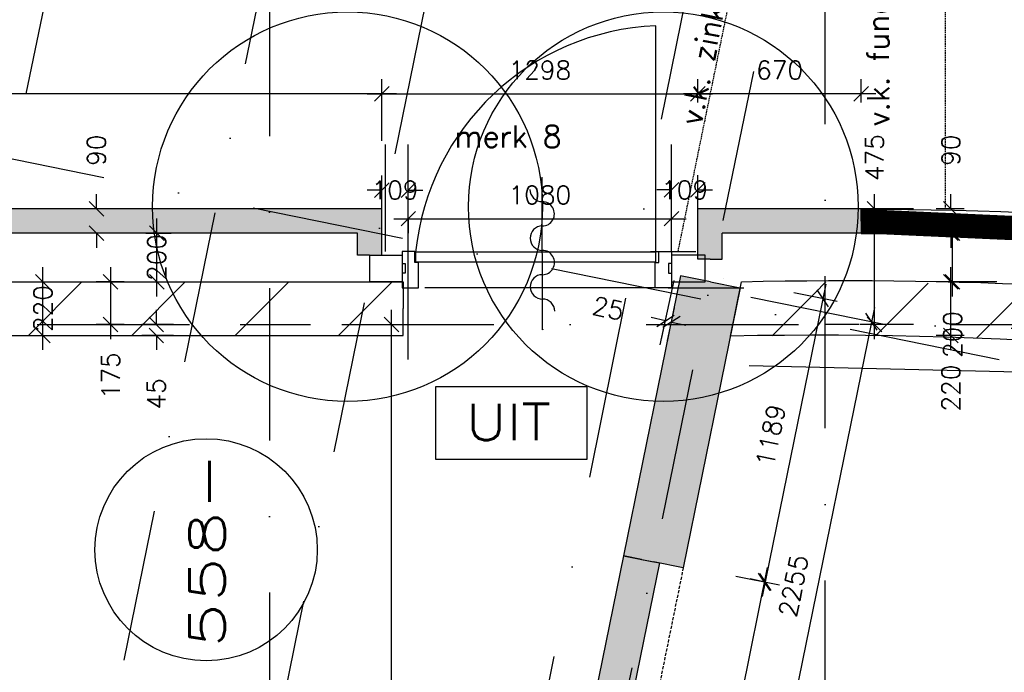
# Model space of a CAD drawing. Extents: x -33344 to 2055880, y -64816 to 121260.
# Tile 122 of 133: x 37679 to 41720, y 92547 to 95229. Entities that reach past the tile are written whole.
import ezdxf
from ezdxf.enums import TextEntityAlignment as Align

# ---------------------------------------------------------------- set-up
doc = ezdxf.new("R2010")
doc.units = 0
doc.header["$LTSCALE"] = 50
doc.header["$MEASUREMENT"] = 0
doc.header["$PDMODE"] = 3
doc.header["$PDSIZE"] = 0.1
for name, pattern in [('DASHDOT', [1, 0.5, -0.25, 0, -0.25]), ('DASHED', [0.75, 0.5, -0.25]), ('HIDDEN', [0.375, 0.25, -0.125]), ('HIDDEN2', [0.1875, 0.125, -0.0625]), ('STRAM_0WT$1$DASHDOT', [25, 12.5, -6.25, 0, -6.25])]:
    doc.linetypes.add(name, pattern=pattern)
doc.layers.get('0').update_dxf_attribs({"linetype": 'CONTINUOUS'})
doc.layers.get('DEFPOINTS').update_dxf_attribs({"linetype": 'CONTINUOUS'})
for name, color, linetype in [('_BRANDCOMPART', 6, 'DASHDOT'), ('_DETAILNUMMERS', 4, 'CONTINUOUS'), ('A--01A1_ACEER', 1, 'CONTINUOUS'), ('A--A21--_F123-', 9, 'CONTINUOUS'), ('A--A22--_F12--', 7, 'CONTINUOUS'), ('A--A22--_F123-', 9, 'CONTINUOUS'), ('A--L21--', 3, 'CONTINUOUS'), ('A--L21--_F-2--', 7, 'CONTINUOUS'), ('A--L21A3_BUITENWAND', 3, 'CONTINUOUS'), ('A--L22--', 3, 'CONTINUOUS'), ('A--L22--_F-2--', 7, 'CONTINUOUS'), ('A--L22--_F12--', 7, 'CONTINUOUS'), ('A--L22AC1_BINNENWAND', 1, 'HIDDEN2'), ('A--L22AC2_BINNENWAND', 2, 'HIDDEN2'), ('A--L32--_F-23-', 2, 'CONTINUOUS'), ('A--L32--_F123-', 1, 'CONTINUOUS'), ('A--L63--', 7, 'CONTINUOUS'), ('A--L65--', 7, 'CONTINUOUS'), ('A--L65--_F-23-', 7, 'CONTINUOUS'), ('A--L65--_F123-', 7, 'CONTINUOUS'), ('A--M$1A-_F123-', 1, 'CONTINUOUS'), ('A--T63--_F123-', 1, 'CONTINUOUS'), ('HELLINGBANEN_TRAPPEN', 1, 'CONTINUOUS'), ('STRAM_0WT$0$A--L$7A-_STRA0', 1, 'STRAM_0WT$1$DASHDOT'), ('TEKST_KOZIJNMERK', 2, 'CONTINUOUS'), ('X--LR---_CP', 7, 'CONTINUOUS'), ('XREF', 7, 'CONTINUOUS')]:
    doc.layers.add(name, color=color, linetype=linetype)
doc.styles.add('ALFA-0_25', font='ROMANS')
doc.styles.add('HIEMSTRA', font='romans.shx')
doc.dimstyles.new('STANDARD$0', dxfattribs={"dimscale": 30, "dimtxt": 2.5, "dimasz": 2, "dimexe": 2, "dimexo": 0, "dimgap": 2, "dimtad": 1, "dimdec": 0, "dimzin": 0, "dimtxsty": 'ALFA-0_25', "dimblk1": 'OBLIQUE', "dimblk2": 'OBLIQUE', "dimsah": 1, "dimcen": -3, "dimdle": 2, "dimclrd": 1, "dimclre": 1, "dimclrt": 2, "dimazin": 3, "dimtfac": 0.666667, "dimtofl": 0, "dimtmove": 0, "dimatfit": 3, "dimtvp": 0.833333, "dimtolj": 1, "dimtzin": 0})

# ---------------------------------------------------------------- blocks, each defined once
blk = doc.blocks.new('*U1429')
at = {"layer": 'A--A21--_F123-', "color": 2}
for points in [[(0, 0), (50, 50), (-8460.4, 0), (-8460.4, 50)], [(-8460.4, 0), (-8460.4, -50), (0, 0), (-50, -50)]]:
    blk.add_solid(points, dxfattribs=at)
at = {"layer": 'A--L21--_F-2--', "color": 3, "linetype": 'CONTINUOUS'}
for points in [[(50, 50), (50, 50), (-8460.4, 50), (-8460.4, 0)], [(-50, -50), (-50, -50), (-8460.4, -50), (-8460.4, 0)]]:
    blk.add_lwpolyline(points, dxfattribs=at)
blk = doc.blocks.new('*U1428')
at = {"layer": 'A--A21--_F123-', "color": 2}
for points in [[(-620.1, 0), (-670.1, 50), (0, 0), (0, 50)], [(0, 0), (0, -50), (-620.1, 0), (-570.1, -50)]]:
    blk.add_solid(points, dxfattribs=at)
at = {"layer": 'A--L21--_F-2--', "color": 3, "linetype": 'CONTINUOUS'}
for points in [[(0, 0), (0, 50), (-670.1, 50), (-670.1, 50)], [(0, 0), (0, -50), (-570.1, -50), (-570.1, -50)]]:
    blk.add_lwpolyline(points, dxfattribs=at)
blk = doc.blocks.new('Q060089-')
at = {"layer": 'A--L63--', "linetype": 'CONTINUOUS'}
blk.add_lwpolyline([(0, 0), (0, 300), (620, 300), (620, 0)], close=True, dxfattribs=at)
at = {"layer": 'X--LR---_CP'}
blk.add_point((620, 0), dxfattribs=at)
blk.add_point((620, 0), dxfattribs=at)
blk.add_point((620, 0), dxfattribs=at)
at = {"layer": 'A--T63--_F123-', "style": 'ALFA-0_25', "width": 1.088889}
blk.add_text('UIT', height=150, dxfattribs=at).set_placement((123.7, 78.8), (473.7, 78.8), align=Align.FIT)
blk = doc.blocks.new('_OBLIQUE')
at = {"color": 0, "linetype": 'BYBLOCK'}
blk.add_line((-0.5, -0.5), (0.5, 0.5), dxfattribs=at)
blk = doc.blocks.new('*D85')
at = {"layer": 'A--M$1A-_F123-', "color": 1}
for p, q in [((38241.2, 94091.7), (38241.2, 94411.7)), ((38196.4, 94351.7), (38301.2, 94351.7)), ((38196.4, 94151.7), (38301.2, 94151.7))]:
    blk.add_line(p, q, dxfattribs=at)
at = {"layer": 'DEFPOINTS', "color": 0}
for p in [(38196.4, 94351.7), (38241.2, 94351.7), (38196.4, 94151.7)]:
    blk.add_point(p, dxfattribs=at)
at = {"layer": 'A--M$1A-_F123-', "color": 1, "xscale": 60, "yscale": 60, "zscale": 60}
for p, rotation in [((38241.2, 94351.7), 90), ((38241.2, 94151.7), 270)]:
    blk.add_blockref('_OBLIQUE', p, dxfattribs=dict(at, rotation=rotation))
at = {"layer": 'A--M$1A-_F123-', "color": 2, "insert": (38241.2, 94251.7), "char_height": 75, "attachment_point": 5, "rotation": 90, "style": 'ALFA-0_25'}
blk.add_mtext('\\A1;200', dxfattribs=at)
blk = doc.blocks.new('*D86')
at = {"layer": 'A--M$1A-_F123-', "color": 1}
for p, q in [((38052.1, 94211.7), (38052.1, 93916.7)), ((38107.2, 94151.7), (37992.1, 94151.7)), ((38107.2, 93976.7), (37992.1, 93976.7))]:
    blk.add_line(p, q, dxfattribs=at)
at = {"layer": 'DEFPOINTS', "color": 0}
for p in [(38107.2, 94151.7), (38052.1, 93976.7), (38107.2, 93976.7)]:
    blk.add_point(p, dxfattribs=at)
at = {"layer": 'A--M$1A-_F123-', "color": 1, "xscale": 60, "yscale": 60, "zscale": 60}
for p, rotation in [((38052.1, 94151.7), 90), ((38052.1, 93976.7), 270)]:
    blk.add_blockref('_OBLIQUE', p, dxfattribs=dict(at, rotation=rotation))
at = {"layer": 'A--M$1A-_F123-', "color": 2, "insert": (38052.1, 93765.6), "char_height": 75, "attachment_point": 5, "rotation": 90, "style": 'ALFA-0_25'}
blk.add_mtext('\\A1;175', dxfattribs=at)
blk = doc.blocks.new('*D87')
at = {"layer": 'A--M$1A-_F123-', "color": 1}
for p, q in [((37993.8, 94451.7), (37993.8, 94511.7)), ((38062.5, 94451.7), (37933.8, 94451.7)), ((38062.5, 94351.7), (37933.8, 94351.7)), ((37993.8, 94351.7), (37993.8, 94291.7))]:
    blk.add_line(p, q, dxfattribs=at)
at = {"layer": 'DEFPOINTS', "color": 0}
for p in [(38062.5, 94451.7), (37993.8, 94351.7), (38062.5, 94351.7)]:
    blk.add_point(p, dxfattribs=at)
at = {"layer": 'A--M$1A-_F123-', "color": 1, "xscale": 60, "yscale": 60, "zscale": 60}
for p, rotation in [((37993.8, 94451.7), 270), ((37993.8, 94351.7), 90)]:
    blk.add_blockref('_OBLIQUE', p, dxfattribs=dict(at, rotation=rotation))
at = {"layer": 'A--M$1A-_F123-', "color": 2, "insert": (37993.8, 94692.4), "char_height": 75, "attachment_point": 5, "rotation": 90, "style": 'ALFA-0_25'}
blk.add_mtext('\\A1;90', dxfattribs=at)
blk = doc.blocks.new('*D88')
at = {"layer": 'A--M$1A-_F123-', "color": 1}
for p, q in [((41501, 93871.7), (41501, 94211.7)), ((41555.2, 94151.7), (41441, 94151.7)), ((41555.2, 93931.7), (41441, 93931.7))]:
    blk.add_line(p, q, dxfattribs=at)
at = {"layer": 'DEFPOINTS', "color": 0}
for p in [(41501, 94151.7), (41555.2, 94151.7), (41555.2, 93931.7)]:
    blk.add_point(p, dxfattribs=at)
at = {"layer": 'A--M$1A-_F123-', "color": 1, "xscale": 60, "yscale": 60, "zscale": 60}
for p, rotation in [((41501, 94151.7), 90), ((41501, 93931.7), 270)]:
    blk.add_blockref('_OBLIQUE', p, dxfattribs=dict(at, rotation=rotation))
at = {"layer": 'A--M$1A-_F123-', "color": 2, "insert": (41501, 93715.3), "char_height": 75, "attachment_point": 5, "rotation": 90, "style": 'ALFA-0_25'}
blk.add_mtext('\\A1;220', dxfattribs=at)
blk = doc.blocks.new('*D89')
at = {"layer": 'A--M$1A-_F123-', "color": 1}
for p, q in [((41508, 94091.7), (41508, 94411.7)), ((41689.2, 94351.7), (41448, 94351.7)), ((41689.2, 94151.7), (41448, 94151.7))]:
    blk.add_line(p, q, dxfattribs=at)
at = {"layer": 'DEFPOINTS', "color": 0}
for p in [(41508, 94351.7), (41689.2, 94351.7), (41689.2, 94151.7)]:
    blk.add_point(p, dxfattribs=at)
at = {"layer": 'A--M$1A-_F123-', "color": 1, "xscale": 60, "yscale": 60, "zscale": 60}
for p, rotation in [((41508, 94351.7), 90), ((41508, 94151.7), 270)]:
    blk.add_blockref('_OBLIQUE', p, dxfattribs=dict(at, rotation=rotation))
at = {"layer": 'A--M$1A-_F123-', "color": 2, "insert": (41508, 93935.3), "char_height": 75, "attachment_point": 5, "rotation": 90, "style": 'ALFA-0_25'}
blk.add_mtext('\\A1;200', dxfattribs=at)
blk = doc.blocks.new('*D90')
at = {"layer": 'A--M$1A-_F123-', "color": 1}
for p, q in [((41501, 94451.7), (41501, 94511.7)), ((41555.2, 94451.7), (41441, 94451.7)), ((41555.2, 94351.7), (41441, 94351.7)), ((41501, 94351.7), (41501, 94291.7))]:
    blk.add_line(p, q, dxfattribs=at)
at = {"layer": 'DEFPOINTS', "color": 0}
for p in [(41555.2, 94451.7), (41501, 94351.7), (41555.2, 94351.7)]:
    blk.add_point(p, dxfattribs=at)
at = {"layer": 'A--M$1A-_F123-', "color": 1, "xscale": 60, "yscale": 60, "zscale": 60}
for p, rotation in [((41501, 94451.7), 270), ((41501, 94351.7), 90)]:
    blk.add_blockref('_OBLIQUE', p, dxfattribs=dict(at, rotation=rotation))
at = {"layer": 'A--M$1A-_F123-', "color": 2, "insert": (41501, 94692.4), "char_height": 75, "attachment_point": 5, "rotation": 90, "style": 'ALFA-0_25'}
blk.add_mtext('\\A1;90', dxfattribs=at)
blk = doc.blocks.new('S060205-')
at = {"layer": 'A--L65--_F-23-', "color": 255}
blk.add_circle((0, 0), 0.0123, dxfattribs=at)
at = {"layer": 'A--L65--_F123-', "color": 1, "linetype": 'CONTINUOUS'}
blk.add_lwpolyline([(0, 0), (0, 6.25)], dxfattribs=at)
for points in [[(-0.5, 5.75, 0.41), (0, 5.25)], [(0, 4.25, 1), (0, 5.25)], [(0, 4.25, 1), (0, 3.25)], [(0, 2.25, 1), (0, 3.25)], [(0, 2.25, 1), (0, 1.25)], [(0.5, 0.75, 0.41), (0, 1.25)]]:
    blk.add_lwpolyline(points, format="xyb", dxfattribs=at)
blk = doc.blocks.new('*D227')
at = {"layer": 'A--M$1A-_F123-', "color": 1}
for p, q in [((40680.1, 94089), (41234.5, 93976.1)), ((41187.6, 94046.8), (40713.6, 91719.9)), ((40230.1, 91879.7), (40784.4, 91766.7))]:
    blk.add_line(p, q, dxfattribs=at)
at = {"layer": 'DEFPOINTS', "color": 0}
for p in [(40680.1, 94089), (40230.1, 91879.7), (40725.6, 91778.7)]:
    blk.add_point(p, dxfattribs=at)
at = {"layer": 'A--M$1A-_F123-', "color": 1, "xscale": 60, "yscale": 60, "zscale": 60}
for p, rotation in [((41175.7, 93988.1), 78.48629033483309), ((40725.6, 91778.7), 258.4862903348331)]:
    blk.add_blockref('_OBLIQUE', p, dxfattribs=dict(at, rotation=rotation))
at = {"layer": 'A--M$1A-_F123-', "color": 2, "insert": (40855.1, 92902.8), "char_height": 75, "attachment_point": 5, "rotation": 78.4863, "style": 'ALFA-0_25'}
blk.add_mtext('\\A1;2255', dxfattribs=at)
blk = doc.blocks.new('*U1297')
at = {"layer": 'A--A21--_F123-', "color": 2, "linetype": 'CONTINUOUS', "const_width": 100}
blk.add_lwpolyline([(0, 0, -0.087473), (5965.2, -1061.6)], format="xyb", dxfattribs=at)
at = {"layer": 'A--L21--_F-2--', "color": 3, "linetype": 'CONTINUOUS'}
for points in [[(0, 0), (0.1, 50, -0.087473), (5982.4, -1014.7), (5965.2, -1061.6)], [(0, 0), (-0.1, -50, -0.087473), (5948, -1108.6), (5965.2, -1061.6)]]:
    blk.add_lwpolyline(points, format="xyb", dxfattribs=at)
blk = doc.blocks.new('*D277')
at = {"layer": 'A--M$1A-_F123-', "color": 1}
for p, q in [((41187.7, 93916.7), (41187.7, 94511.7)), ((41347.4, 94451.7), (41127.7, 94451.7)), ((41347.4, 93976.7), (41127.7, 93976.7))]:
    blk.add_line(p, q, dxfattribs=at)
at = {"layer": 'DEFPOINTS', "color": 0}
for p in [(41187.7, 94451.7), (41347.4, 94451.7), (41347.4, 93976.7)]:
    blk.add_point(p, dxfattribs=at)
at = {"layer": 'A--M$1A-_F123-', "color": 1, "xscale": 60, "yscale": 60, "zscale": 60}
for p, rotation in [((41187.7, 94451.7), 90), ((41187.7, 93976.7), 270)]:
    blk.add_blockref('_OBLIQUE', p, dxfattribs=dict(at, rotation=rotation))
at = {"layer": 'A--M$1A-_F123-', "color": 2, "insert": (41187.7, 94661.7), "char_height": 75, "attachment_point": 5, "rotation": 90, "style": 'ALFA-0_25'}
blk.add_mtext('\\A1;475', dxfattribs=at)
blk = doc.blocks.new('*D310')
at = {"layer": 'A--M$1A-_F123-', "color": 1}
for p, q in [((39205.4, 90380), (39205.4, 94036.7)), ((39164.6, 93976.7), (39265.4, 93976.7)), ((39164.6, 90440), (39265.4, 90440))]:
    blk.add_line(p, q, dxfattribs=at)
at = {"layer": 'DEFPOINTS', "color": 0}
for p in [(39164.6, 93976.7), (39205.4, 93976.7), (39164.6, 90440)]:
    blk.add_point(p, dxfattribs=at)
at = {"layer": 'A--M$1A-_F123-', "color": 1, "xscale": 60, "yscale": 60, "zscale": 60}
for p, rotation in [((39205.4, 93976.7), 90), ((39205.4, 90440), 270)]:
    blk.add_blockref('_OBLIQUE', p, dxfattribs=dict(at, rotation=rotation))
at = {"layer": 'A--M$1A-_F123-', "color": 2, "insert": (39107.9, 92208.4), "char_height": 75, "attachment_point": 5, "rotation": 90, "style": 'ALFA-0_25'}
blk.add_mtext('\\A1;3537', dxfattribs=at)
blk = doc.blocks.new('*U1257')
at = {"layer": 'A--A22--_F123-', "linetype": 'CONTINUOUS'}
blk.add_hatch(color=256, dxfattribs=at).paths.add_polyline_path([(0, 0), (122.5, -25), (-111.8, -1175.1), (-234.3, -1150.1), (-356.8, -1125.2), (-122.5, 25)])
at = {"layer": 'A--A22--_F12--', "color": 8}
for points in [[(-234.3, -1150.1), (-356.8, -1125.2), (0, 0), (-122.5, 25)], [(0, 0), (122.5, -25), (-234.3, -1150.1), (-111.8, -1175.1)]]:
    blk.add_solid(points, dxfattribs=at)
at = {"layer": 'A--L22--_F12--', "color": 3, "linetype": 'CONTINUOUS'}
for points in [[(0, 0), (-122.5, 25), (-356.8, -1125.2), (-234.3, -1150.1)], [(0, 0), (122.5, -25), (-111.8, -1175.1), (-234.3, -1150.1)]]:
    blk.add_lwpolyline(points, dxfattribs=at)
blk = doc.blocks.new('*U1256')
at = {"layer": 'A--A22--_F123-', "linetype": 'CONTINUOUS'}
blk.add_hatch(color=256, dxfattribs=at).paths.add_polyline_path([(0, 0), (73.5, -15), (-505.4, -2856.6), (-578.8, -2841.6), (-652.3, -2826.7), (-73.5, 15)])
at = {"layer": 'A--A22--_F12--', "color": 8}
for points in [[(-578.8, -2841.6), (-652.3, -2826.7), (0, 0), (-73.5, 15)], [(0, 0), (73.5, -15), (-578.8, -2841.6), (-505.4, -2856.6)]]:
    blk.add_solid(points, dxfattribs=at)
at = {"layer": 'A--L22--_F12--', "color": 3, "linetype": 'CONTINUOUS'}
for points in [[(0, 0), (-73.5, 15), (-652.3, -2826.7), (-578.8, -2841.6)], [(0, 0), (73.5, -15), (-505.4, -2856.6), (-578.8, -2841.6)]]:
    blk.add_lwpolyline(points, dxfattribs=at)
blk = doc.blocks.new('*D484')
at = {"layer": 'A--M$1A-_F123-', "color": 1, "linetype": 'CONTINUOUS'}
for p, q in [((40987.7, 94142.5), (40726.4, 92859.6)), ((40856.4, 94108), (41034.5, 94071.7)), ((40619, 92942.7), (40797.1, 92906.5))]:
    blk.add_line(p, q, dxfattribs=at)
at = {"layer": 'DEFPOINTS', "color": 0, "linetype": 'CONTINUOUS'}
for p in [(40856.4, 94108), (40619, 92942.7), (40738.3, 92918.4)]:
    blk.add_point(p, dxfattribs=at)
at = {"layer": 'A--M$1A-_F123-', "color": 1, "linetype": 'CONTINUOUS', "xscale": 60, "yscale": 60, "zscale": 60}
for p, rotation in [((40975.7, 94083.7), 78.48629033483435), ((40738.3, 92918.4), 258.4862903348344)]:
    blk.add_blockref('_OBLIQUE', p, dxfattribs=dict(at, rotation=rotation))
at = {"layer": 'A--M$1A-_F123-', "color": 2, "linetype": 'CONTINUOUS', "insert": (40761.5, 93520.5), "char_height": 75, "attachment_point": 5, "rotation": 78.4863, "style": 'ALFA-0_25'}
blk.add_mtext('\\A1;1189', dxfattribs=at)
blk = doc.blocks.new('*D485')
at = {"layer": 'A--M$1A-_F123-', "color": 1, "linetype": 'CONTINUOUS'}
for p, q in [((40747.5, 92977.8), (40140.7, 89999)), ((40738.3, 92918.4), (40676.7, 92931)), ((40155.5, 90057.2), (40093.9, 90069.7))]:
    blk.add_line(p, q, dxfattribs=at)
at = {"layer": 'DEFPOINTS', "color": 0, "linetype": 'CONTINUOUS'}
for p in [(40738.3, 92918.4), (40152.7, 90057.8), (40155.5, 90057.2)]:
    blk.add_point(p, dxfattribs=at)
at = {"layer": 'A--M$1A-_F123-', "color": 1, "linetype": 'CONTINUOUS', "xscale": 60, "yscale": 60, "zscale": 60}
for p, rotation in [((40735.5, 92919), 78.48629033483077), ((40152.7, 90057.8), 258.4862903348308)]:
    blk.add_blockref('_OBLIQUE', p, dxfattribs=dict(at, rotation=rotation))
at = {"layer": 'A--M$1A-_F123-', "color": 2, "linetype": 'CONTINUOUS', "insert": (40348.6, 91507.8), "char_height": 75, "attachment_point": 5, "rotation": 78.4863, "style": 'ALFA-0_25'}
blk.add_mtext('\\A1;2920', dxfattribs=at)
blk = doc.blocks.new('*U1232')
at = {"layer": 'A--A21--_F123-', "color": 2}
for points in [[(0, 140), (50, 190), (0, 0), (50, 0)], [(0, 0), (-50, 0), (0, 140), (-50, 90)]]:
    blk.add_solid(points, dxfattribs=at)
at = {"layer": 'A--L21--_F-2--', "color": 3, "linetype": 'CONTINUOUS'}
for points in [[(0, 0), (50, 0), (50, 190), (50, 190)], [(0, 0), (-50, 0), (-50, 90), (-50, 90)]]:
    blk.add_lwpolyline(points, dxfattribs=at)
blk = doc.blocks.new('*U1231')
at = {"layer": 'A--A21--_F123-', "color": 2}
for points in [[(0, 0), (-50, 0), (0, 157.1), (-50, 207.1)], [(0, 157.1), (50, 107.1), (0, 0), (50, 0)]]:
    blk.add_solid(points, dxfattribs=at)
at = {"layer": 'A--L21--_F-2--', "color": 3, "linetype": 'CONTINUOUS'}
for points in [[(0, 0), (-50, 0), (-50, 207.1), (-50, 207.1)], [(0, 0), (50, 0), (50, 107.1), (50, 107.1)]]:
    blk.add_lwpolyline(points, dxfattribs=at)
blk = doc.blocks.new('*D543')
at = {"layer": 'A--M$1A-_F123-', "color": 1, "linetype": 'CONTINUOUS'}
for p, q in [((40313.5, 93915.8), (40342.5, 94050.5)), ((40337.6, 93910.6), (40366.7, 94045.3)), ((40329.9, 93991.8), (40271.2, 94004.5)), ((40354.1, 93986.6), (40412.7, 93974))]:
    blk.add_line(p, q, dxfattribs=at)
at = {"layer": 'DEFPOINTS', "color": 0, "linetype": 'CONTINUOUS'}
for p in [(40329.9, 93991.8), (40313.5, 93915.8), (40337.6, 93910.6)]:
    blk.add_point(p, dxfattribs=at)
at = {"layer": 'A--M$1A-_F123-', "color": 1, "linetype": 'CONTINUOUS', "xscale": 60, "yscale": 60, "zscale": 60}
for p, rotation in [((40329.9, 93991.8), 347.8178363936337), ((40354.1, 93986.6), 167.8178363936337)]:
    blk.add_blockref('_OBLIQUE', p, dxfattribs=dict(at, rotation=rotation))
at = {"layer": 'A--M$1A-_F123-', "color": 2, "linetype": 'CONTINUOUS', "insert": (40094.6, 94042.6), "char_height": 75, "attachment_point": 5, "rotation": 347.8178, "style": 'ALFA-0_25'}
blk.add_mtext('\\A1;25', dxfattribs=at)
blk = doc.blocks.new('*D544')
at = {"layer": 'A--M$1A-_F123-', "color": 1, "linetype": 'CONTINUOUS'}
for p, q in [((40354, 94411), (40354, 94589.2)), ((40463, 94411), (40463, 94589.2)), ((40354, 94529.2), (40294, 94529.2)), ((40463, 94529.2), (40523, 94529.2))]:
    blk.add_line(p, q, dxfattribs=at)
at = {"layer": 'DEFPOINTS', "color": 0, "linetype": 'CONTINUOUS'}
for p in [(40354, 94529.2), (40354, 94411), (40463, 94411)]:
    blk.add_point(p, dxfattribs=at)
at = {"layer": 'A--M$1A-_F123-', "color": 1, "linetype": 'CONTINUOUS', "xscale": 60, "yscale": 60, "zscale": 60}
blk.add_blockref('_OBLIQUE', (40354, 94529.2), dxfattribs=at)
at = {"layer": 'A--M$1A-_F123-', "color": 1, "linetype": 'CONTINUOUS', "xscale": 60, "yscale": 60, "zscale": 60, "rotation": 180}
blk.add_blockref('_OBLIQUE', (40463, 94529.2), dxfattribs=at)
at = {"layer": 'A--M$1A-_F123-', "color": 2, "linetype": 'CONTINUOUS', "insert": (40408.5, 94529.2), "char_height": 75, "attachment_point": 5, "style": 'ALFA-0_25'}
blk.add_mtext('\\A1;109', dxfattribs=at)
blk = doc.blocks.new('*D545')
at = {"layer": 'A--M$1A-_F123-', "color": 1, "linetype": 'CONTINUOUS'}
for p, q in [((39165, 94411), (39165, 94588.4)), ((39274, 94411), (39274, 94588.4)), ((39165, 94528.4), (39105, 94528.4)), ((39274, 94528.4), (39334, 94528.4))]:
    blk.add_line(p, q, dxfattribs=at)
at = {"layer": 'DEFPOINTS', "color": 0, "linetype": 'CONTINUOUS'}
for p in [(39274, 94528.4), (39165, 94411), (39274, 94411)]:
    blk.add_point(p, dxfattribs=at)
at = {"layer": 'A--M$1A-_F123-', "color": 1, "linetype": 'CONTINUOUS', "xscale": 60, "yscale": 60, "zscale": 60}
blk.add_blockref('_OBLIQUE', (39165, 94528.4), dxfattribs=at)
at = {"layer": 'A--M$1A-_F123-', "color": 1, "linetype": 'CONTINUOUS', "xscale": 60, "yscale": 60, "zscale": 60, "rotation": 180}
blk.add_blockref('_OBLIQUE', (39274, 94528.4), dxfattribs=at)
at = {"layer": 'A--M$1A-_F123-', "color": 2, "linetype": 'CONTINUOUS', "insert": (39219.5, 94528.4), "char_height": 75, "attachment_point": 5, "style": 'ALFA-0_25'}
blk.add_mtext('\\A1;109', dxfattribs=at)
blk = doc.blocks.new('*D604')
at = {"layer": 'A--M$1A-_F123-', "color": 1, "linetype": 'CONTINUOUS'}
for p, q in [((29281.2, 94563.3), (29281.2, 94983.9)), ((39165, 94731.1), (39165, 94983.9)), ((39225, 94923.9), (29221.2, 94923.9))]:
    blk.add_line(p, q, dxfattribs=at)
at = {"layer": 'DEFPOINTS', "color": 0, "linetype": 'CONTINUOUS'}
for p in [(29281.2, 94923.9), (39165, 94731.1), (29281.2, 94563.3)]:
    blk.add_point(p, dxfattribs=at)
at = {"layer": 'A--M$1A-_F123-', "color": 1, "linetype": 'CONTINUOUS', "xscale": 60, "yscale": 60, "zscale": 60, "rotation": 180}
blk.add_blockref('_OBLIQUE', (29281.2, 94923.9), dxfattribs=at)
at = {"layer": 'A--M$1A-_F123-', "color": 1, "linetype": 'CONTINUOUS', "xscale": 60, "yscale": 60, "zscale": 60}
blk.add_blockref('_OBLIQUE', (39165, 94923.9), dxfattribs=at)
at = {"layer": 'A--M$1A-_F123-', "color": 2, "linetype": 'CONTINUOUS', "insert": (34223.1, 95021.4), "char_height": 75, "attachment_point": 5, "style": 'ALFA-0_25'}
blk.add_mtext('\\A1;9884', dxfattribs=at)
blk = doc.blocks.new('*D606')
at = {"layer": 'A--M$1A-_F123-', "color": 1, "linetype": 'CONTINUOUS'}
for p, q in [((40463, 94888.7), (40463, 94983.9)), ((41133.1, 94888.7), (41133.1, 94983.9)), ((41193.1, 94923.9), (40403, 94923.9))]:
    blk.add_line(p, q, dxfattribs=at)
at = {"layer": 'DEFPOINTS', "color": 0, "linetype": 'CONTINUOUS'}
for p in [(40463, 94923.9), (40463, 94888.7), (41133.1, 94888.7)]:
    blk.add_point(p, dxfattribs=at)
at = {"layer": 'A--M$1A-_F123-', "color": 1, "linetype": 'CONTINUOUS', "xscale": 60, "yscale": 60, "zscale": 60, "rotation": 180}
blk.add_blockref('_OBLIQUE', (40463, 94923.9), dxfattribs=at)
at = {"layer": 'A--M$1A-_F123-', "color": 1, "linetype": 'CONTINUOUS', "xscale": 60, "yscale": 60, "zscale": 60}
blk.add_blockref('_OBLIQUE', (41133.1, 94923.9), dxfattribs=at)
at = {"layer": 'A--M$1A-_F123-', "color": 2, "linetype": 'CONTINUOUS', "insert": (40798, 95021.4), "char_height": 75, "attachment_point": 5, "style": 'ALFA-0_25'}
blk.add_mtext('\\A1;670', dxfattribs=at)
blk = doc.blocks.new('*D607')
at = {"layer": 'A--M$1A-_F123-', "color": 1, "linetype": 'CONTINUOUS'}
for p, q in [((39165, 94923.9), (39165, 94983.9)), ((40463, 94923.9), (40463, 94983.9)), ((39105, 94923.9), (40523, 94923.9))]:
    blk.add_line(p, q, dxfattribs=at)
at = {"layer": 'DEFPOINTS', "color": 0, "linetype": 'CONTINUOUS'}
for p in [(39165, 94923.9), (40463, 94923.9), (40463, 94923.9)]:
    blk.add_point(p, dxfattribs=at)
at = {"layer": 'A--M$1A-_F123-', "color": 1, "linetype": 'CONTINUOUS', "xscale": 60, "yscale": 60, "zscale": 60, "rotation": 180}
blk.add_blockref('_OBLIQUE', (39165, 94923.9), dxfattribs=at)
at = {"layer": 'A--M$1A-_F123-', "color": 1, "linetype": 'CONTINUOUS', "xscale": 60, "yscale": 60, "zscale": 60}
blk.add_blockref('_OBLIQUE', (40463, 94923.9), dxfattribs=at)
at = {"layer": 'A--M$1A-_F123-', "color": 2, "linetype": 'CONTINUOUS', "insert": (39814, 95021.4), "char_height": 75, "attachment_point": 5, "style": 'ALFA-0_25'}
blk.add_mtext('\\A1;1298', dxfattribs=at)
blk = doc.blocks.new('*D645')
at = {"layer": 'A--M$1A-_F123-', "color": 1}
for p, q in [((37774.1, 93871.7), (37774.1, 94211.7)), ((37691.9, 94151.7), (37834.1, 94151.7)), ((37691.9, 93931.7), (37834.1, 93931.7))]:
    blk.add_line(p, q, dxfattribs=at)
at = {"layer": 'DEFPOINTS', "color": 0}
for p in [(37691.9, 94151.7), (37774.1, 94151.7), (37691.9, 93931.7)]:
    blk.add_point(p, dxfattribs=at)
at = {"layer": 'A--M$1A-_F123-', "color": 1, "xscale": 60, "yscale": 60, "zscale": 60}
for p, rotation in [((37774.1, 94151.7), 90), ((37774.1, 93931.7), 270)]:
    blk.add_blockref('_OBLIQUE', p, dxfattribs=dict(at, rotation=rotation))
at = {"layer": 'A--M$1A-_F123-', "color": 2, "insert": (37774.1, 94041.7), "char_height": 75, "attachment_point": 5, "rotation": 90, "style": 'ALFA-0_25'}
blk.add_mtext('\\A1;220', dxfattribs=at)
blk = doc.blocks.new('*D646')
at = {"layer": 'A--M$1A-_F123-', "color": 1, "linetype": 'CONTINUOUS'}
for p, q in [((38239.7, 93976.7), (38239.7, 94036.7)), ((38309.5, 93976.7), (38179.7, 93976.7)), ((38309.5, 93931.7), (38179.7, 93931.7)), ((38239.7, 93931.7), (38239.7, 93871.7))]:
    blk.add_line(p, q, dxfattribs=at)
at = {"layer": 'DEFPOINTS', "color": 0, "linetype": 'CONTINUOUS'}
for p in [(38309.5, 93976.7), (38239.7, 93931.7), (38309.5, 93931.7)]:
    blk.add_point(p, dxfattribs=at)
at = {"layer": 'A--M$1A-_F123-', "color": 1, "linetype": 'CONTINUOUS', "xscale": 60, "yscale": 60, "zscale": 60}
for p, rotation in [((38239.7, 93976.7), 270), ((38239.7, 93931.7), 90)]:
    blk.add_blockref('_OBLIQUE', p, dxfattribs=dict(at, rotation=rotation))
at = {"layer": 'A--M$1A-_F123-', "color": 2, "linetype": 'CONTINUOUS', "insert": (38239.7, 93691), "char_height": 75, "attachment_point": 5, "rotation": 90, "style": 'ALFA-0_25'}
blk.add_mtext('\\A1;45', dxfattribs=at)
blk = doc.blocks.new('*U1199')
at = {"layer": 'A--A22--_F123-', "linetype": 'CONTINUOUS'}
h = blk.add_hatch(dxfattribs=at)
h.set_pattern_fill('ALFALINE', color=256, scale=300, style=0)
h.set_pattern_definition([(45, (-37404.8, -94041.7), (-212.132, 212.132), [])])
h.paths.add_polyline_path([(0, 0), (-22.4, -110), (1848.7, -110), (1848.7, 0), (1848.7, 110), (22.4, 110)])
at = {"layer": 'A--L22--_F-2--', "color": 3, "linetype": 'CONTINUOUS'}
for points in [[(0, 0), (22.4, 110), (1848.7, 110), (1848.7, 0)], [(0, 0), (-22.4, -110), (1848.7, -110), (1848.7, 0)]]:
    blk.add_lwpolyline(points, dxfattribs=at)
blk = doc.blocks.new('STRAM_0WT')
at = {"layer": 'STRAM_0WT$0$A--L$7A-_STRA0'}
for p, q in [((-35891.838, 68312.934), (-38143.948, 57257.004)), ((-35527.847, 66718.097), (-57057.909, -38976.081)), ((-34180.516, 66443.644), (-38993.943, 42813.838)), ((-32694.807, 61334.202), (-51034.14, 65069.951)), ((-34634.944, 23800), (-34634.801, 63702.184)), ((-36914.938, 63128.251), (-36914.938, 23800)), ((-52869.992, 61729.831), (-20789.004, 61729.831))]:
    blk.add_line(p, q, dxfattribs=at)
blk.add_arc((-34634.779, 43899.561), 17830, 41.3470109, 90.0000931, dxfattribs=at)
blk = doc.blocks.new('*D806')
at = {"layer": 'A--M$1A-_F123-', "color": 1, "linetype": 'CONTINUOUS'}
for p, q in [((40354, 94411), (40354, 94471)), ((39214, 94411), (40414, 94411)), ((39274, 94411), (39274, 94351))]:
    blk.add_line(p, q, dxfattribs=at)
at = {"layer": 'DEFPOINTS', "color": 0, "linetype": 'CONTINUOUS'}
for p in [(39274, 94411), (40354, 94411), (40354, 94411)]:
    blk.add_point(p, dxfattribs=at)
at = {"layer": 'A--M$1A-_F123-', "color": 1, "linetype": 'CONTINUOUS', "xscale": 60, "yscale": 60, "zscale": 60, "rotation": 180}
blk.add_blockref('_OBLIQUE', (39274, 94411), dxfattribs=at)
at = {"layer": 'A--M$1A-_F123-', "color": 1, "linetype": 'CONTINUOUS', "xscale": 60, "yscale": 60, "zscale": 60}
blk.add_blockref('_OBLIQUE', (40354, 94411), dxfattribs=at)
at = {"layer": 'A--M$1A-_F123-', "color": 2, "linetype": 'CONTINUOUS', "insert": (39814, 94508.5), "char_height": 75, "attachment_point": 5, "style": 'ALFA-0_25'}
blk.add_mtext('\\A1;1080', dxfattribs=at)

msp = doc.modelspace()

# ---------------------------------------------------------------- hatches: boundary and pattern name
at = {"layer": 'A--A22--_F123-'}
h = msp.add_hatch(dxfattribs=at)
h.set_pattern_fill('ALFALINE', color=256, scale=300, style=0, pattern_type=2)
h.set_pattern_definition([(45, (0, 130), (-212.132, 212.132), [])])
edge = h.paths.add_edge_path()
edge.add_line((40672, 93928.7), (40717, 94149.4))
edge.add_arc((40984.5, 76276.4), 17875, 67.90272, 90.85756, ccw=False)
edge.add_line((47708.7, 92838.4), (47708.7, 92600.8))
edge.add_arc((40984.5, 76276.4), 17655, 67.61254, 91.0142)

# ---------------------------------------------------------------- linework, layer by layer
at = {"linetype": 'CONTINUOUS'}
for p, q in [((37724.6, 94151.7), (39253.5, 94151.7)), ((38500.3, 94151.7), (38842.5, 94151.7)), ((40569.3, 94166.5), (40569.3, 94166.5))]:
    msp.add_line(p, q, dxfattribs=at)
at = {"layer": '_BRANDCOMPART', "ltscale": 30}
msp.add_lwpolyline([(37854.3, 95658.2), (36485.1, 88935.7), (39136.8, 88935.7), (40481.5, 95658.2)], dxfattribs=at)
at = {"layer": '_DETAILNUMMERS'}
for centre in [(39024.2, 94460.4), (40320.9, 94460.4)]:
    msp.add_circle(centre, 800, dxfattribs=at)
at = {"layer": 'A--01A1_ACEER', "linetype": 'CONTINUOUS'}
for p, q in [((39180, 94276.7), (39180, 94715.3)), ((39274, 93832.4), (39274, 94715.3)), ((40354, 94276.7), (40354, 94715.3)), ((40268.5, 94276.7), (40453.6, 94276.7)), ((40308.5, 93893), (40365.5, 94157)), ((40340.3, 94126.7), (40651.3, 94126.7)), ((38583.3, 93976.7), (38873, 93976.7)), ((41776.2, 93780.2), (40673.5, 93806.1))]:
    msp.add_line(p, q, dxfattribs=at)
at = {"layer": 'A--L21A3_BUITENWAND'}
msp.add_lwpolyline([(46439.1, 93307.2, -0.014379), (47513.4, 92916.8), (47513.4, 92679.4, 0.099484), (40596.5, 93928.7), (40641.9, 94151.7, -0.082232), (46267.4, 93362.8, -0.082232)], format="xyb", dxfattribs=at)
at = {"layer": 'A--L22AC1_BINNENWAND'}
msp.add_lwpolyline([(40381.6, 94276.7), (40698.7, 95825.8), (41477.6, 95825.8), (41477.6, 94444.7)], dxfattribs=at)
at = {"layer": 'A--L22AC2_BINNENWAND', "linetype": 'HIDDEN'}
msp.add_line((40402.5, 92976.6), (39823.7, 90135), dxfattribs=at)
at = {"layer": 'A--L32--_F-23-'}
for points in [[(39249, 94151.7), (39115.7, 94151.7), (39115.7, 94261.7), (39249, 94261.7)], [(39249, 94187.2), (39249, 94126.7), (39316, 94126.7), (39316, 94231.4), (39301, 94231.4), (39301, 94276.7), (39249, 94276.7), (39249, 94227.2), (39261, 94227.2), (39261, 94187.2), (39249, 94187.2)], [(40354, 94187.2), (40354, 94126.7), (40287, 94126.7), (40287, 94231.4), (40302, 94231.4), (40302, 94276.7), (40354, 94276.7), (40354, 94227.2), (40342, 94227.2), (40342, 94187.2), (40354, 94187.2)], [(40354, 94151.7), (40492.6, 94151.7), (40492.6, 94261.7), (40354, 94261.7)]]:
    msp.add_lwpolyline(points, close=True, dxfattribs=at)
at = {"layer": 'A--L32--_F123-', "color": 1}
msp.add_line((40287.2, 94126.7), (39341.2, 94126.7), dxfattribs=at)
at = {"layer": 'A--L32--_F123-', "color": 1, "linetype": 'CONTINUOUS'}
msp.add_lwpolyline([(40290.2, 94273.3), (40290.2, 95203.3, 0.373376), (39304, 94273.3)], format="xyb", dxfattribs=at)
at = {"layer": 'A--L32--_F123-', "color": 2, "linetype": 'CONTINUOUS'}
msp.add_lwpolyline([(40290.2, 94233.3), (40290.2, 94273.3), (39304, 94273.3), (39304, 94233.3), (40290.2, 94233.3)], close=True, dxfattribs=at)
at = {"layer": 'HELLINGBANEN_TRAPPEN'}
msp.add_circle((38444.1, 93051.1), 456.2, dxfattribs=at)

# ---------------------------------------------------------------- block references
at = {"layer": 'A--L21--', "linetype": 'CONTINUOUS'}
for name, p in [('*U1429', (39115, 94401.7)), ('*U1232', (39115, 94261.7)), ('*U1428', (41133.1, 94401.7)), ('*U1231', (40513, 94244.6))]:
    msp.add_blockref(name, p, dxfattribs=at)
at = {"layer": 'A--L21--'}
msp.add_blockref('*U1297', (41133.1, 94400.8), dxfattribs=at)
at = {"layer": 'A--L22--', "linetype": 'CONTINUOUS'}
for name, p in [('*U1257', (40514.3, 94151.7)), ('*U1256', (40231, 93011.6))]:
    msp.add_blockref(name, p, dxfattribs=at)
at = {"layer": 'A--L22--'}
msp.add_blockref('*U1199', (37404.8, 94041.7), dxfattribs=at)
at = {"layer": 'A--L63--', "linetype": 'CONTINUOUS'}
msp.add_blockref('Q060089-', (39386.5, 93421.8), dxfattribs=at)
at = {"layer": 'A--L65--', "xscale": 100, "yscale": 100, "zscale": 2, "rotation": 0.1699060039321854}
msp.add_blockref('S060205-', (39825.1, 93956), dxfattribs=at)
at = {"layer": 'XREF', "linetype": 'DASHED', "ltscale": 20}
msp.add_blockref('STRAM_0WT', (75619.4, 32246.9), dxfattribs=at)

# ---------------------------------------------------------------- texts
at = {"layer": 'HELLINGBANEN_TRAPPEN', "color": 2, "style": 'ALFA-0_25', "width": 1.43783}
msp.add_text('558-', height=144, rotation=90, dxfattribs=at).set_placement((38520.3, 92646), (38520.3, 93454.4), align=Align.FIT)
at = {"layer": 'TEKST_KOZIJNMERK', "style": 'HIEMSTRA'}
for s, rotation, p in [('v.k. fund.balk(neus)', 90.0778, (41247.5, 94789.8)), ('v.k. zinkbekleding', 78.5678, (40474.8, 94789.8))]:
    msp.add_text(s, height=90, rotation=rotation, dxfattribs=at).set_placement(p)
msp.add_text('merk 8', height=90, dxfattribs=at).set_placement((39463.2, 94703.7))

# ---------------------------------------------------------------- dimensions: what is measured, and where the dimension line sits
at = {"layer": 'A--M$1A-_F123-', "linetype": 'CONTINUOUS'}
for base, p1, p2, picture, middle in [((29281.2, 94923.9), (39165, 94731.1), (29281.2, 94563.3), '*D604', (34223.1, 95021.4)), ((40463, 94923.9), (39165, 94923.9), (40463, 94923.9), '*D607', (39814, 95021.4)), ((40463, 94923.9), (41133.1, 94888.7), (40463, 94888.7), '*D606', (40798, 95021.4)), ((40354, 94411), (39274, 94411), (40354, 94411), '*D806', (39814, 94508.5))]:
    dim = msp.add_linear_dim(base=base, p1=p1, p2=p2, dimstyle='STANDARD$0', dxfattribs=at)
    dim.commit()
    dim.dimension.update_dxf_attribs({"geometry": picture, "text_midpoint": middle})
at = {"layer": 'A--M$1A-_F123-'}
for base, p1, p2, picture, middle in [((37993.8, 94351.7), (38062.5, 94451.7), (38062.5, 94351.7), '*D87', (37993.8, 94692.4)), ((41501, 94351.7), (41555.2, 94451.7), (41555.2, 94351.7), '*D90', (41501, 94692.4))]:
    dim = msp.add_linear_dim(base=base, p1=p1, p2=p2, angle=90, text='90', dimstyle='STANDARD$0', dxfattribs=at)
    dim.commit()
    dim.dimension.update_dxf_attribs({"geometry": picture, "text_midpoint": middle, "dimtype": 160})
for base, p1, p2, picture, middle in [((41187.7, 94451.7), (41347.4, 93976.7), (41347.4, 94451.7), '*D277', (41187.7, 94661.7)), ((38241.2, 94351.7), (38196.4, 94151.7), (38196.4, 94351.7), '*D85', (38241.2, 94251.7)), ((41508, 94351.7), (41689.2, 94151.7), (41689.2, 94351.7), '*D89', (41508, 93935.3)), ((37774.1, 94151.7), (37691.9, 93931.7), (37691.9, 94151.7), '*D645', (37774.1, 94041.7)), ((38052.1, 93976.7), (38107.2, 94151.7), (38107.2, 93976.7), '*D86', (38052.1, 93765.6)), ((41501, 94151.7), (41555.2, 93931.7), (41555.2, 94151.7), '*D88', (41501, 93715.3))]:
    dim = msp.add_linear_dim(base=base, p1=p1, p2=p2, angle=90, dimstyle='STANDARD$0', dxfattribs=at)
    dim.commit()
    dim.dimension.update_dxf_attribs({"geometry": picture, "text_midpoint": middle, "dimtype": 160})
at = {"layer": 'A--M$1A-_F123-', "linetype": 'CONTINUOUS'}
for base, p1, p2, picture, middle in [((39274, 94528.4), (39165, 94411), (39274, 94411), '*D545', (39219.5, 94528.4)), ((40354, 94529.2), (40463, 94411), (40354, 94411), '*D544', (40408.5, 94529.2))]:
    dim = msp.add_linear_dim(base=base, p1=p1, p2=p2, dimstyle='STANDARD$0', dxfattribs=at)
    dim.commit()
    dim.dimension.update_dxf_attribs({"geometry": picture, "text_midpoint": middle, "dimtype": 160})
for p1, p2, distance, picture, middle in [((40856.4, 94108), (40619, 92942.7), 121.8, '*D484', (40761.5, 93520.5)), ((40738.3, 92918.4), (40155.5, 90057.2), -2.9, '*D485', (40348.6, 91507.8))]:
    dim = msp.add_aligned_dim(p1=p1, p2=p2, distance=distance, dimstyle='STANDARD$0', dxfattribs=at)
    dim.commit()
    dim.dimension.update_dxf_attribs({"geometry": picture, "text_midpoint": middle})
for base, p1, p2, angle, picture, middle, dimtype in [((40329.9, 93991.8), (40337.6, 93910.6), (40313.5, 93915.8), 167.8178, '*D543', (40094.6, 94042.6), 161), ((38239.7, 93931.7), (38309.5, 93976.7), (38309.5, 93931.7), 90, '*D646', (38239.7, 93691), 160)]:
    dim = msp.add_linear_dim(base=base, p1=p1, p2=p2, angle=angle, dimstyle='STANDARD$0', dxfattribs=at)
    dim.commit()
    dim.dimension.update_dxf_attribs({"geometry": picture, "text_midpoint": middle, "dimtype": dimtype})
at = {"layer": 'A--M$1A-_F123-'}
dim = msp.add_aligned_dim(p1=(40680.1, 94089), p2=(40230.1, 91879.7), distance=505.7, dimstyle='STANDARD$0', dxfattribs=at)
dim.commit()
dim.dimension.update_dxf_attribs({"geometry": '*D227', "text_midpoint": (40855.1, 92902.8)})
dim = msp.add_linear_dim(base=(39205.4, 93976.7), p1=(39164.6, 90440), p2=(39164.6, 93976.7), angle=90, dimstyle='STANDARD$0', dxfattribs=at)
dim.commit()
dim.dimension.update_dxf_attribs({"geometry": '*D310', "text_midpoint": (39107.9, 92208.4)})

doc.saveas('drawing.dxf')
